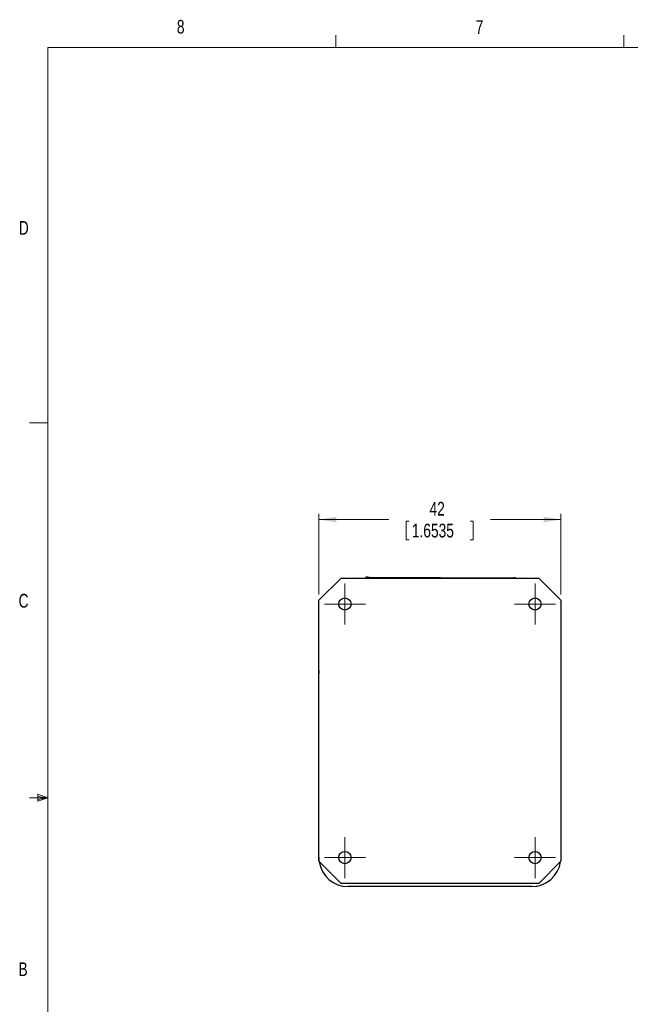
# Model space of a CAD drawing. Header units: millimetres. Extents: x 11 to 421, y 5 to 275.
# Tile 3 of 5: x 11 to 117, y 104 to 275. Entities that reach past the tile are written whole.
import ezdxf

# ---------------------------------------------------------------- set-up
doc = ezdxf.new("R2010")
doc.units = ezdxf.units.MM
doc.styles.add('SLDTEXTSTYLE0', font='TXT', dxfattribs={"width": 0.75})
doc.dimstyles.new('SLDDIMSTYLE0', dxfattribs={"dimtxt": 2.38125, "dimasz": 3, "dimexe": 0, "dimexo": 0.0625, "dimgap": 0.595313, "dimtad": 0, "dimrnd": 1e-09, "dimzin": 12, "dimdsep": 46, "dimtxsty": 'SLDTEXTSTYLE0', "dimsah": 1, "dimcen": 0.09, "dimadec": 0, "dimazin": 0, "dimtfac": 1, "dimtofl": 0, "dimtmove": 0, "dimatfit": 3, "dimfxl": 1, "dimtolj": 1, "dimtzin": 12, "dimarcsym": 0})

# ---------------------------------------------------------------- blocks, each defined once
blk = doc.blocks.new('*D24')
at = {"color": 7, "linetype": 'Continuous', "lineweight": 0}
for p, q in [((63, 175.42), (63, 189.42)), ((63, 188.42), (75.11, 188.42)), ((78.15, 188.13), (78.15, 184.92)), ((78.15, 188.13), (78.63, 188.13)), ((89.75, 188.13), (89.27, 188.13)), ((89.75, 188.13), (89.75, 184.92)), ((105, 188.42), (92.79, 188.42)), ((105, 175.42), (105, 189.42)), ((78.15, 184.92), (78.63, 184.92)), ((89.75, 184.92), (89.27, 184.92))]:
    blk.add_line(p, q, dxfattribs=at)
for points in [[(63, 188.42), (66, 187.92), (66, 188.92)], [(105, 188.42), (102, 188.92), (102, 187.92)]]:
    blk.add_solid(points, dxfattribs=at)
at = {"color": 7, "linetype": 'Continuous', "lineweight": 0, "char_height": 2.381, "attachment_point": 1, "style": 'SLDTEXTSTYLE0'}
for s, insert in [('42', (82.19, 191.49)), ('1.6535', (79.12, 187.7))]:
    blk.add_mtext(s, dxfattribs=dict(at, insert=insert))
blk = doc.blocks.new('SW_CENTERMARKSYMBOL_5')
at = {"color": 0, "linetype": 'Continuous', "lineweight": 0}
for p, q in [((0, 2.5), (0, 3.5605)), ((0, 0), (0, 2.5)), ((-2.5, 0), (-3.5605, 0)), ((0, 0), (-2.5, 0)), ((0, 0), (0, -2.5)), ((0, 0), (2.5, 0)), ((2.5, 0), (3.5605, 0)), ((0, -2.5), (0, -3.5605))]:
    blk.add_line(p, q, dxfattribs=at)
blk = doc.blocks.new('SW_CENTERMARKSYMBOL_6')
at = {"color": 0, "linetype": 'Continuous', "lineweight": 0}
for p, q in [((0, 2.5), (0, 3.5605)), ((0, 0), (0, 2.5)), ((-2.5, 0), (-3.5605, 0)), ((0, 0), (-2.5, 0)), ((0, 0), (0, -2.5)), ((0, 0), (2.5, 0)), ((2.5, 0), (3.5605, 0)), ((0, -2.5), (0, -3.5605))]:
    blk.add_line(p, q, dxfattribs=at)
blk = doc.blocks.new('SW_CENTERMARKSYMBOL_7')
at = {"color": 0, "linetype": 'Continuous', "lineweight": 0}
for p, q in [((0, 2.5), (0, 3.5605)), ((0, 0), (0, 2.5)), ((-2.5, 0), (-3.5605, 0)), ((0, 0), (-2.5, 0)), ((0, 0), (0, -2.5)), ((0, 0), (2.5, 0)), ((2.5, 0), (3.5605, 0)), ((0, -2.5), (0, -3.5605))]:
    blk.add_line(p, q, dxfattribs=at)
blk = doc.blocks.new('SW_CENTERMARKSYMBOL_8')
at = {"color": 0, "linetype": 'Continuous', "lineweight": 0}
for p, q in [((0, 2.5), (0, 3.5605)), ((0, 0), (0, 2.5)), ((-2.5, 0), (-3.5605, 0)), ((0, 0), (-2.5, 0)), ((0, 0), (0, -2.5)), ((0, 0), (2.5, 0)), ((2.5, 0), (3.5605, 0)), ((0, -2.5), (0, -3.5605))]:
    blk.add_line(p, q, dxfattribs=at)

msp = doc.modelspace()

# ---------------------------------------------------------------- linework, layer by layer
at = {"color": 7, "linetype": 'Continuous', "lineweight": 0}
for p, q in [((65.907, 270.309), (65.907, 272.463)), ((115.913, 270.309), (115.913, 272.463)), ((15.907, 270.309), (415.957, 270.309)), ((15.907, 270.309), (15.907, 9.959)), ((15.907, 205.221), (12.732, 205.221)), ((15.907, 140.134), (12.732, 140.134)), ((14.2, 140.744), (14.2, 139.56)), ((15.907, 140.134), (14.2, 140.744)), ((15.907, 140.134), (14.2, 140.363)), ((15.907, 140.134), (14.2, 139.872)), ((15.907, 140.134), (14.2, 139.56))]:
    msp.add_line(p, q, dxfattribs=at)
at = {"color": 7, "linetype": 'Continuous', "lineweight": 30}
for p, q in [((63.004, 174.417), (66.854, 178.267)), ((66.854, 178.267), (101.154, 178.267)), ((71.113, 178.416), (71.112, 178.267)), ((71.413, 178.414), (71.113, 178.416)), ((71.559, 178.267), (71.413, 178.414)), ((71.413, 178.414), (71.713, 178.413)), ((71.713, 178.413), (71.858, 178.267)), ((71.713, 178.413), (96.513, 178.312)), ((96.513, 178.312), (96.467, 178.267)), ((96.513, 178.312), (96.813, 178.311)), ((96.768, 178.267), (96.813, 178.311)), ((97.113, 178.31), (96.813, 178.311)), ((97.113, 178.31), (97.113, 178.267)), ((101.154, 178.267), (105.004, 174.417)), ((63.004, 129.117), (63.004, 174.417)), ((105.004, 174.417), (105.004, 129.117)), ((62.972, 129.815), (62.972, 161.687)), ((66.854, 125.267), (63.004, 129.117)), ((105.004, 129.117), (101.154, 125.267)), ((101.154, 125.267), (66.854, 125.267)), ((99.924, 124.735), (68.052, 124.735))]:
    msp.add_line(p, q, dxfattribs=at)
at = {"color": 7, "linetype": 'Continuous', "lineweight": 30, "flags": 128}
for points in [[(63.004, 162.255), (62.991, 162.129), (62.972, 161.687)], [(62.972, 129.815), (62.991, 129.372), (63.004, 129.246)]]:
    msp.add_lwpolyline(points, dxfattribs=at)
at = {"color": 7, "linetype": 'Continuous', "lineweight": 30}
for centre, radius in [((67.504, 173.767), 1.06), ((100.504, 173.767), 1.061), ((67.504, 129.767), 1.06), ((100.504, 129.767), 1.061)]:
    msp.add_circle(centre, radius, dxfattribs=at)
for centre, start, end in [((68.052, 129.815), 188.1141, 270), ((99.924, 129.815), 270, 351.45966)]:
    msp.add_arc(centre, 5.08, start, end, dxfattribs=at)

# ---------------------------------------------------------------- block references
at = {"color": 7, "linetype": 'Continuous', "lineweight": 0}
for name, p in [('SW_CENTERMARKSYMBOL_8', (67.504, 173.767)), ('SW_CENTERMARKSYMBOL_7', (100.504, 173.767)), ('SW_CENTERMARKSYMBOL_5', (67.504, 129.767)), ('SW_CENTERMARKSYMBOL_6', (100.504, 129.767))]:
    msp.add_blockref(name, p, dxfattribs=at)

# ---------------------------------------------------------------- texts
at = {"color": 7, "linetype": 'Continuous', "lineweight": 0, "char_height": 2.381, "attachment_point": 1, "style": 'SLDTEXTSTYLE0'}
for s, insert in [('8', (38.331, 275.12)), ('7', (90.195, 275.048)), ('D', (10.887, 240.222)), ('C', (10.854, 175.523)), ('B', (10.831, 111.588))]:
    msp.add_mtext(s, dxfattribs=dict(at, insert=insert))

# ---------------------------------------------------------------- dimensions: what is measured, and where the dimension line sits
at = {"color": 7, "linetype": 'Continuous', "lineweight": 0}
dim = msp.add_linear_dim(base=(105.004, 188.416), p1=(63.004, 174.417), p2=(105.004, 174.417), dimstyle='SLDDIMSTYLE0', dxfattribs=at)
dim.commit()
dim.dimension.update_dxf_attribs({"geometry": '*D24', "text_midpoint": (83.952, 188.416), "dimtype": 160})

doc.saveas('drawing.dxf')
